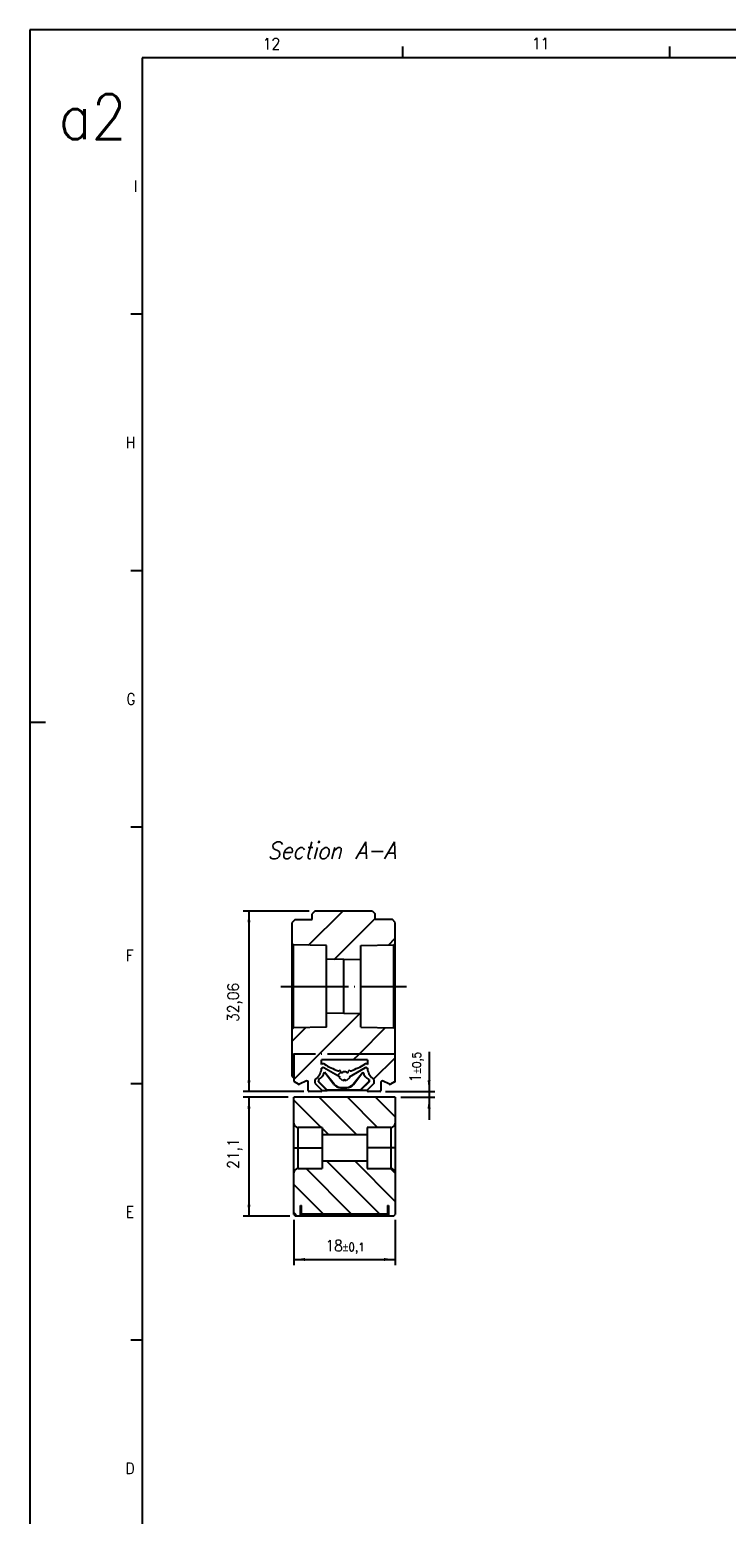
# Model space of a CAD drawing. Header units: millimetres. Extents: x -500 to 1129, y -592 to 328.
# Tile 2 of 23: x -500 to -376, y 64 to 328. Entities that reach past the tile are written whole.
import ezdxf

# ---------------------------------------------------------------- set-up
doc = ezdxf.new("R2010")
doc.units = ezdxf.units.MM
doc.linetypes.add('DOT_CENTER', pattern=[14, 12, -1, 0, -1])
doc.layers.add('1', color=7, linetype='Continuous')
doc.styles.add('CONVERTER_11', font='txt.shx', dxfattribs={"width": 0.9})
doc.styles.add('CONVERTER_12', font='txt.shx', dxfattribs={"width": 0.9, "oblique": 15})
doc.dimstyles.new('ME10_DIM_37', dxfattribs={"dimtxt": 2, "dimasz": 2, "dimexe": 1, "dimexo": 1, "dimgap": 1, "dimtad": 1, "dimdsep": 46, "dimtxsty": 'CONVERTER_11', "dimsah": 1, "dimcen": 0.09, "dimclrd": 2, "dimclre": 2, "dimclrt": 2, "dimadec": 0, "dimazin": 0, "dimtol": 1, "dimtp": 0.1, "dimtm": 0.1, "dimtfac": 0.75, "dimtdec": 0, "dimtix": 1, "dimtmove": 0, "dimatfit": 3, "dimfxl": 1, "dimtolj": 1, "dimtzin": 0, "dimarcsym": 0})
doc.dimstyles.new('ME10_DIM_38', dxfattribs={"dimtxt": 2, "dimasz": 2, "dimexe": 1, "dimexo": 1, "dimgap": 1, "dimtad": 1, "dimdsep": 46, "dimtxsty": 'CONVERTER_11', "dimsah": 1, "dimcen": 0.09, "dimclrd": 2, "dimclre": 2, "dimclrt": 2, "dimadec": 0, "dimazin": 0, "dimtol": 1, "dimtp": 0.5, "dimtm": 0.5, "dimtfac": 0.75, "dimtdec": 0, "dimtix": 1, "dimtmove": 0, "dimatfit": 3, "dimfxl": 1, "dimtolj": 1, "dimtzin": 0, "dimarcsym": 0})
doc.dimstyles.new('ME10_DIM_39', dxfattribs={"dimtxt": 2, "dimasz": 2, "dimexe": 1, "dimexo": 1, "dimgap": 1, "dimtad": 1, "dimdsep": 46, "dimtxsty": 'CONVERTER_11', "dimsah": 1, "dimcen": 0.09, "dimclrd": 2, "dimclre": 2, "dimclrt": 2, "dimadec": 0, "dimazin": 0, "dimtfac": 1, "dimtdec": 4, "dimtix": 1, "dimtmove": 0, "dimatfit": 3, "dimfxl": 1, "dimtolj": 1, "dimtzin": 0, "dimarcsym": 0})
doc.dimstyles.new('ME10_DIM_40', dxfattribs={"dimtxt": 2, "dimasz": 2, "dimexe": 1, "dimexo": 1, "dimgap": 1, "dimtad": 1, "dimdsep": 46, "dimtxsty": 'CONVERTER_11', "dimsah": 1, "dimcen": 0.09, "dimclrd": 2, "dimclre": 2, "dimclrt": 2, "dimadec": 0, "dimazin": 0, "dimtfac": 1, "dimtdec": 4, "dimtix": 1, "dimtmove": 0, "dimatfit": 3, "dimfxl": 1, "dimtolj": 1, "dimtzin": 0, "dimarcsym": 0})
pattern_1 = [(-45, (0, 0), (2.5, 2.5), [])]
pattern_2 = [(45, (0, 0), (-3.535534, 3.535534), [])]

# ---------------------------------------------------------------- blocks, each defined once
blk = doc.blocks.new('CABEZA_RANURADA_REGLA_S__44', base_point=(-452.65, 117.05))
at = {"linetype": 'Continuous'}
h = blk.add_hatch(dxfattribs=at)
h.set_pattern_fill('_USER', color=3, scale=3.535534, angle=-45, pattern_type=0)
h.set_pattern_definition(pattern_1)
edge = h.paths.add_edge_path()
edge.add_line((-452.65, 133.55), (-452.65, 138.15))
edge.add_line((-452.65, 138.15), (-434.65, 138.15))
edge.add_line((-434.65, 138.15), (-434.65, 133.55))
edge.add_arc((-435.4, 133.55), 0.75, 270, 360, ccw=False)
edge.add_line((-435.4, 132.8), (-439.65, 132.8))
edge.add_line((-439.65, 132.8), (-439.65, 131.45))
edge.add_line((-439.65, 131.45), (-447.65, 131.45))
edge.add_line((-447.65, 131.45), (-447.65, 132.8))
edge.add_line((-447.65, 132.8), (-451.9, 132.8))
edge.add_arc((-451.9, 133.55), 0.75, 180, 270, ccw=False)
h = blk.add_hatch(dxfattribs=at)
h.set_pattern_fill('_USER', color=3, scale=3.535534, angle=-45, pattern_type=0)
h.set_pattern_definition(pattern_1)
edge = h.paths.add_edge_path()
edge.add_line((-447.65, 126.85), (-439.65, 126.85))
edge.add_line((-439.65, 126.85), (-439.65, 125.5))
edge.add_line((-439.65, 125.5), (-435.4, 125.5))
edge.add_arc((-435.4, 124.75), 0.75, 0, 90, ccw=False)
edge.add_line((-434.65, 124.75), (-434.65, 117.35))
edge.add_line((-434.65, 117.35), (-434.95, 117.05))
edge.add_line((-434.95, 117.05), (-435.85, 117.05))
edge.add_line((-435.85, 117.05), (-435.85, 118.95))
edge.add_line((-435.85, 118.95), (-436, 118.95))
edge.add_line((-436, 118.95), (-436, 117.45))
edge.add_line((-436, 117.45), (-451.3, 117.45))
edge.add_line((-451.3, 117.45), (-451.3, 118.95))
edge.add_line((-451.3, 118.95), (-451.45, 118.95))
edge.add_line((-451.45, 118.95), (-451.45, 117.05))
edge.add_line((-451.45, 117.05), (-452.35, 117.05))
edge.add_line((-452.35, 117.05), (-452.65, 117.35))
edge.add_line((-452.65, 117.35), (-452.65, 124.75))
edge.add_arc((-451.9, 124.75), 0.75, 90, 180, ccw=False)
edge.add_line((-451.9, 125.5), (-447.65, 125.5))
edge.add_line((-447.65, 125.5), (-447.65, 126.85))
at = {"color": 7, "linetype": 'Continuous'}
for p, q in [((-452.65, 133.55), (-452.65, 138.15)), ((-434.65, 138.15), (-452.65, 138.15)), ((-434.65, 138.15), (-434.65, 133.55)), ((-452.65, 129.15), (-452.65, 133.55)), ((-447.65, 132.8), (-451.9, 132.8)), ((-447.65, 132.8), (-447.65, 131.45)), ((-435.4, 132.8), (-439.65, 132.8)), ((-439.65, 132.8), (-439.65, 131.45)), ((-434.65, 133.55), (-434.65, 129.15)), ((-447.65, 131.45), (-447.65, 129.15)), ((-439.65, 131.45), (-447.65, 131.45)), ((-439.65, 131.45), (-439.65, 129.15)), ((-452.65, 129.15), (-451.9, 129.15)), ((-452.65, 124.75), (-452.65, 129.15)), ((-451.9, 129.15), (-447.65, 129.15)), ((-447.65, 129.15), (-447.65, 126.85)), ((-447.65, 126.85), (-447.65, 125.5)), ((-447.65, 126.85), (-439.65, 126.85)), ((-435.4, 129.15), (-439.65, 129.15)), ((-439.65, 129.15), (-439.65, 126.85)), ((-439.65, 126.85), (-439.65, 125.5)), ((-434.65, 129.15), (-435.4, 129.15)), ((-434.65, 129.15), (-434.65, 124.75)), ((-452.65, 117.35), (-452.65, 124.75)), ((-451.9, 125.5), (-447.65, 125.5)), ((-439.65, 125.5), (-435.4, 125.5)), ((-434.65, 124.75), (-434.65, 117.35)), ((-451.45, 117.05), (-451.45, 118.95)), ((-451.45, 118.95), (-451.3, 118.95)), ((-451.3, 117.45), (-451.3, 118.95)), ((-436, 118.95), (-436, 117.45)), ((-436, 118.95), (-435.85, 118.95)), ((-435.85, 118.95), (-435.85, 117.05)), ((-452.65, 117.35), (-452.35, 117.05)), ((-451.45, 117.05), (-452.35, 117.05)), ((-435.85, 117.05), (-451.45, 117.05)), ((-451.3, 117.45), (-436, 117.45)), ((-434.95, 117.05), (-435.85, 117.05)), ((-434.95, 117.05), (-434.65, 117.35))]:
    blk.add_line(p, q, dxfattribs=at)
at = {"color": 3, "linetype": 'Continuous'}
for p, q in [((-451.9, 129.15), (-451.9, 132.8)), ((-435.4, 132.8), (-435.4, 129.15)), ((-451.9, 125.5), (-451.9, 129.15)), ((-435.4, 129.15), (-435.4, 125.5))]:
    blk.add_line(p, q, dxfattribs=at)
at = {"color": 7, "linetype": 'Continuous'}
for centre, start, end in [((-451.9, 133.55), 180, 270), ((-435.4, 133.55), 270, 0), ((-451.9, 124.75), 90, 180), ((-435.4, 124.75), 0, 90)]:
    blk.add_arc(centre, 0.75, start, end, dxfattribs=at)
blk = doc.blocks.new('REGLA_S-770__45', base_point=(-452.95, 139.15))
at = {"linetype": 'Continuous'}
h = blk.add_hatch(dxfattribs=at)
h.set_pattern_fill('_USER', color=3, scale=5, angle=45, pattern_type=0)
h.set_pattern_definition(pattern_2)
edge = h.paths.add_edge_path()
edge.add_line((-440.75, 162.65), (-440.75, 165.1))
edge.add_line((-440.75, 165.1), (-434.9, 165.2))
edge.add_line((-434.9, 165.2), (-434.65, 165.46))
edge.add_line((-434.65, 165.46), (-434.65, 169.21))
edge.add_line((-434.65, 169.21), (-435.15, 169.71))
edge.add_line((-435.15, 169.71), (-438.19, 169.71))
edge.add_line((-438.19, 169.71), (-438.19, 170.71))
edge.add_spline(control_points=[(-438.19, 170.71), (-438.23, 170.75), (-438.31, 170.84), (-438.44, 170.96), (-438.56, 171.09), (-438.65, 171.17), (-438.69, 171.21)], knot_values=[0, 0, 0, 0, 0.176804, 0.353607, 0.530411, 0.707214, 0.707214, 0.707214, 0.707214], degree=3, periodic=0)
edge.add_line((-438.69, 171.21), (-448.91, 171.21))
edge.add_spline(control_points=[(-448.91, 171.21), (-448.95, 171.17), (-449.04, 171.09), (-449.16, 170.96), (-449.29, 170.84), (-449.37, 170.75), (-449.41, 170.71)], knot_values=[0, 0, 0, 0, 0.176804, 0.353607, 0.530411, 0.707214, 0.707214, 0.707214, 0.707214], degree=3, periodic=0)
edge.add_line((-449.41, 170.71), (-449.41, 169.71))
edge.add_line((-449.41, 169.71), (-452.45, 169.71))
edge.add_line((-452.45, 169.71), (-452.95, 169.21))
edge.add_line((-452.95, 169.21), (-452.95, 165.46))
edge.add_line((-452.95, 165.46), (-452.7, 165.2))
edge.add_line((-452.7, 165.2), (-446.85, 165.1))
edge.add_line((-446.85, 165.1), (-446.85, 162.65))
edge.add_line((-446.85, 162.65), (-443.8, 162.6))
edge.add_line((-443.8, 162.6), (-440.75, 162.65))
h = blk.add_hatch(dxfattribs=at)
h.set_pattern_fill('_USER', color=3, scale=5, angle=45, pattern_type=0)
h.set_pattern_definition(pattern_2)
h.paths.add_polyline_path([(-443.8, 153.1), (-446.85, 153.05), (-446.85, 150.6), (-452.7, 150.5), (-452.95, 150.24), (-452.95, 145.83), (-452.65, 145.83), (-434.7, 145.83), (-434.65, 145.83), (-434.65, 150.24), (-434.9, 150.5), (-440.75, 150.6), (-440.75, 153.05)])
h = blk.add_hatch(dxfattribs=at)
h.set_pattern_fill('_USER', color=3, scale=5, angle=45, pattern_type=0)
h.set_pattern_definition(pattern_2)
edge = h.paths.add_edge_path()
edge.add_arc((-447.45, 143.2), 0.213, 60, 115.0938)
edge.add_arc((-447.84, 144.03), 0.709, 276.9104, 295.0938, ccw=False)
edge.add_line((-447.75, 143.33), (-447.75, 143.04))
edge.add_arc((-447.95, 143.04), 0.2, 349.3965, 360, ccw=False)
edge.add_arc((-450.31, 143.48), 2.6, 305.136, 349.3965, ccw=False)
edge.add_arc((-448.7, 141.19), 0.2, 125.136, 180)
edge.add_line((-448.9, 141.19), (-448.9, 140.73))
edge.add_arc((-448.7, 140.73), 0.2, 180, 225)
edge.add_line((-448.84, 140.59), (-447.74, 139.49))
edge.add_arc((-447.88, 139.35), 0.2, 0, 45, ccw=False)
edge.add_arc((-447.88, 139.35), 0.2, 270, 360, ccw=False)
edge.add_line((-447.88, 139.15), (-449.91, 139.15))
edge.add_arc((-449.91, 139.35), 0.2, 180, 270, ccw=False)
edge.add_line((-450.11, 139.35), (-450.11, 140.85))
edge.add_arc((-450.31, 140.85), 0.2, 0, 115)
edge.add_line((-450.39, 141.04), (-451.65, 140.45))
edge.add_arc((-451.73, 140.63), 0.2, 240, 295, ccw=False)
edge.add_line((-451.83, 140.46), (-452.55, 140.88))
edge.add_arc((-452.45, 141.05), 0.2, 180, 240, ccw=False)
edge.add_line((-452.65, 141.05), (-452.65, 141.55))
edge.add_line((-452.65, 141.55), (-452.65, 145.83))
edge.add_line((-452.65, 145.83), (-434.7, 145.83))
edge.add_line((-434.7, 145.83), (-434.65, 145.83))
edge.add_line((-434.65, 145.83), (-434.65, 141.05))
edge.add_arc((-434.85, 141.05), 0.2, 300, 360, ccw=False)
edge.add_line((-434.75, 140.88), (-435.47, 140.46))
edge.add_arc((-435.57, 140.63), 0.2, 245, 300, ccw=False)
edge.add_line((-435.65, 140.45), (-436.91, 141.04))
edge.add_arc((-436.99, 140.85), 0.2, 65, 180)
edge.add_line((-437.19, 140.85), (-437.19, 139.35))
edge.add_arc((-437.39, 139.35), 0.2, 270, 360, ccw=False)
edge.add_line((-437.39, 139.15), (-439.42, 139.15))
edge.add_arc((-439.42, 139.35), 0.2, 180, 270, ccw=False)
edge.add_arc((-439.42, 139.35), 0.2, 135, 180, ccw=False)
edge.add_line((-439.56, 139.49), (-438.46, 140.59))
edge.add_arc((-438.6, 140.73), 0.2, 315, 360)
edge.add_line((-438.4, 140.73), (-438.4, 141.19))
edge.add_arc((-438.6, 141.19), 0.2, 0, 54.864)
edge.add_arc((-436.99, 143.48), 2.6, 190.1864, 234.864, ccw=False)
edge.add_line((-439.55, 143.02), (-439.55, 143.33))
edge.add_arc((-439.46, 144.03), 0.709, 244.9062, 263.0896, ccw=False)
edge.add_arc((-439.85, 143.2), 0.213, 64.9062, 120)
edge.add_line((-439.96, 143.38), (-442.85, 141.72))
edge.add_line((-442.85, 141.72), (-442.7, 141.63))
edge.add_line((-442.7, 141.63), (-443.36, 141.09))
edge.add_line((-443.36, 141.09), (-443.65, 141.25))
edge.add_line((-443.65, 141.25), (-443.94, 141.09))
edge.add_line((-443.94, 141.09), (-444.6, 141.63))
edge.add_line((-444.6, 141.63), (-444.45, 141.72))
edge.add_line((-444.45, 141.72), (-447.34, 143.38))
edge = h.paths.add_edge_path(flags=16)
edge.add_arc((-443.53, 142.36), 0.305, 47.7397, 114.0902)
edge.add_arc((-443.77, 142.36), 0.305, 65.9098, 132.2603)
edge.add_arc((-444.12, 142.74), 0.206, 188.6154, 312.2603, ccw=False)
edge.add_arc((-444.52, 142.68), 0.206, 8.6154, 118.7494)
edge.add_arc((-444.73, 143.05), 0.213, 249.7069, 298.7494, ccw=False)
edge.add_arc((-439.86, 156.21), 14.25, 238.8346, 249.7069, ccw=False)
edge.add_arc((-447.45, 143.66), 0.426, 58.8346, 129.0184)
edge.add_arc((-447.85, 144.14), 0.203, 297.9917, 309.0184, ccw=False)
edge.add_line((-447.75, 143.96), (-447.75, 144.79))
edge.add_line((-447.75, 144.79), (-439.55, 144.79))
edge.add_line((-439.55, 144.79), (-439.55, 143.96))
edge.add_arc((-439.45, 144.14), 0.203, 230.9816, 242.0083, ccw=False)
edge.add_arc((-439.85, 143.66), 0.426, 50.9816, 121.1654)
edge.add_arc((-447.44, 156.21), 14.25, 290.2931, 301.1654, ccw=False)
edge.add_arc((-442.57, 143.05), 0.213, 241.2506, 290.2931, ccw=False)
edge.add_arc((-442.78, 142.68), 0.206, 61.2506, 171.3846)
edge.add_arc((-443.18, 142.74), 0.206, 227.7397, 351.3846, ccw=False)
at = {"color": 7, "linetype": 'Continuous'}
for p, q in [((-452.45, 169.71), (-452.95, 169.21)), ((-452.95, 165.46), (-452.95, 169.21)), ((-452.45, 169.71), (-449.41, 169.71)), ((-449.41, 169.71), (-449.41, 170.71)), ((-438.69, 171.21), (-448.91, 171.21)), ((-438.19, 169.71), (-438.19, 170.71)), ((-435.15, 169.71), (-438.19, 169.71)), ((-434.65, 169.21), (-435.15, 169.71)), ((-434.65, 165.46), (-434.65, 169.21)), ((-452.95, 150.24), (-452.95, 165.46)), ((-452.7, 165.2), (-452.95, 165.46)), ((-446.85, 165.1), (-452.7, 165.2)), ((-452.7, 150.5), (-452.7, 165.2)), ((-446.85, 162.65), (-446.85, 165.1)), ((-440.75, 165.1), (-434.9, 165.2)), ((-440.75, 162.65), (-440.75, 165.1)), ((-434.9, 165.2), (-434.65, 165.46)), ((-434.9, 150.5), (-434.9, 165.2)), ((-434.65, 150.24), (-434.65, 165.46)), ((-443.8, 162.6), (-446.85, 162.65)), ((-446.85, 153.05), (-446.85, 162.65)), ((-443.8, 162.6), (-440.75, 162.65)), ((-440.75, 153.05), (-440.75, 162.65)), ((-443.8, 153.1), (-446.85, 153.05)), ((-446.85, 150.6), (-446.85, 153.05)), ((-443.8, 153.1), (-440.75, 153.05)), ((-440.75, 150.6), (-440.75, 153.05)), ((-452.7, 150.5), (-452.95, 150.24)), ((-446.85, 150.6), (-452.7, 150.5)), ((-440.75, 150.6), (-434.9, 150.5)), ((-434.9, 150.5), (-434.65, 150.24)), ((-452.95, 145.83), (-452.95, 150.24)), ((-434.65, 145.83), (-434.65, 150.24)), ((-452.95, 145.83), (-452.65, 145.83)), ((-452.95, 141.85), (-452.95, 145.83)), ((-452.65, 145.83), (-452.65, 141.55)), ((-434.65, 141.05), (-434.65, 145.83)), ((-447.75, 143.96), (-447.75, 144.79)), ((-439.55, 144.79), (-447.75, 144.79)), ((-447.75, 143.04), (-447.75, 143.33)), ((-444.45, 141.72), (-447.34, 143.38)), ((-445.53, 140.42), (-447.21, 142.58)), ((-445.5, 140.48), (-447.19, 142.63)), ((-439.96, 143.38), (-442.85, 141.72)), ((-442.1, 140.48), (-440.41, 142.63)), ((-442.07, 140.42), (-440.39, 142.58)), ((-439.55, 144.79), (-439.55, 143.96)), ((-439.55, 143.33), (-439.55, 143.02)), ((-452.95, 141.85), (-452.65, 141.55)), ((-452.65, 141.55), (-452.65, 141.05)), ((-451.83, 140.46), (-452.55, 140.88)), ((-450.39, 141.04), (-451.65, 140.45)), ((-450.11, 139.35), (-450.11, 140.85)), ((-448.9, 141.19), (-448.9, 140.73)), ((-448.84, 140.59), (-447.74, 139.49)), ((-448.3, 141.28), (-448.3, 140.9)), ((-448.3, 140.9), (-448.25, 140.92)), ((-448.3, 140.9), (-446.75, 139.35)), ((-448.25, 141.32), (-448.25, 140.92)), ((-448.25, 140.92), (-446.73, 139.4)), ((-444.6, 141.63), (-444.45, 141.72)), ((-443.94, 141.09), (-444.6, 141.63)), ((-444.34, 139.85), (-443.26, 139.85)), ((-444.32, 139.9), (-443.28, 139.9)), ((-443.65, 141.25), (-443.94, 141.09)), ((-443.36, 141.09), (-443.65, 141.25)), ((-442.7, 141.63), (-443.36, 141.09)), ((-442.85, 141.72), (-442.7, 141.63)), ((-439.35, 140.92), (-440.87, 139.4)), ((-439.3, 140.9), (-440.85, 139.35)), ((-439.56, 139.49), (-438.46, 140.59)), ((-439.35, 141.32), (-439.35, 140.92)), ((-439.3, 140.9), (-439.35, 140.92)), ((-439.3, 141.28), (-439.3, 140.9)), ((-438.4, 140.73), (-438.4, 141.19)), ((-437.19, 140.85), (-437.19, 139.35)), ((-435.65, 140.45), (-436.91, 141.04)), ((-434.75, 140.88), (-435.47, 140.46)), ((-447.88, 139.15), (-449.91, 139.15)), ((-447.68, 139.35), (-446.75, 139.35)), ((-446.75, 139.35), (-446.73, 139.4)), ((-440.85, 139.35), (-446.75, 139.35)), ((-440.87, 139.4), (-446.73, 139.4)), ((-440.85, 139.35), (-440.87, 139.4)), ((-439.62, 139.35), (-440.85, 139.35)), ((-437.39, 139.15), (-439.42, 139.15))]:
    blk.add_line(p, q, dxfattribs=at)
at = {"color": 3, "linetype": 'Continuous'}
for p, q in [((-443.8, 153.1), (-443.8, 162.6)), ((-445.5, 140.48), (-445.53, 140.42)), ((-444.32, 139.9), (-444.34, 139.85)), ((-443.28, 139.9), (-443.26, 139.85)), ((-442.1, 140.48), (-442.07, 140.42))]:
    blk.add_line(p, q, dxfattribs=at)
at = {"color": 2, "linetype": 'DOT_CENTER'}
for q in [(-452.65, 145.83), (-434.65, 145.83)]:
    blk.add_line((-434.7, 145.83), q, dxfattribs=at)
at = {"color": 7, "linetype": 'Continuous'}
for centre, radius, start, end in [((-450.31, 143.48), 2.6, 305.136, 349.3965), ((-449.55, 143.45), 2.5, 301.3957, 339.5506), ((-447.95, 143.04), 0.2, 349.3965, 0), ((-447.85, 144.14), 0.203, 297.9917, 309.0184), ((-447.84, 144.03), 0.709, 276.9104, 295.0938), ((-447.45, 143.66), 0.426, 58.8346, 129.0184), ((-447.45, 143.2), 0.213, 60, 115.0938), ((-439.86, 156.21), 14.25, 238.8346, 249.7069), ((-449.55, 143.45), 2.5, 339.5506, 340.9699), ((-444.73, 143.05), 0.213, 249.7069, 298.7494), ((-444.52, 142.68), 0.206, 8.6154, 118.7494), ((-444.12, 142.74), 0.206, 188.6154, 312.2603), ((-443.77, 142.36), 0.305, 65.9098, 132.2603), ((-443.53, 142.36), 0.305, 47.7397, 114.0902), ((-443.18, 142.74), 0.206, 227.7397, 351.3846), ((-442.78, 142.68), 0.206, 61.2506, 171.3846), ((-442.57, 143.05), 0.213, 241.2506, 290.2931), ((-447.44, 156.21), 14.25, 290.2931, 301.1654), ((-438.05, 143.45), 2.5, 199.0301, 200.4494), ((-438.05, 143.45), 2.5, 200.4494, 238.6043), ((-439.85, 143.66), 0.426, 50.9816, 121.1654), ((-439.85, 143.2), 0.213, 64.9062, 120), ((-439.46, 144.03), 0.709, 244.9062, 263.0896), ((-439.45, 144.14), 0.203, 230.9816, 242.0083), ((-436.99, 143.48), 2.6, 190.1864, 234.864), ((-452.45, 141.05), 0.2, 180, 240), ((-451.73, 140.63), 0.2, 240, 295), ((-450.31, 140.85), 0.2, 0, 115), ((-448.7, 141.19), 0.2, 125.136, 180), ((-448.7, 140.73), 0.2, 180, 225), ((-449.55, 143.45), 2.5, 300, 301.3957), ((-444.34, 141.35), 1.5, 218, 270), ((-444.32, 141.4), 1.5, 218, 270), ((-443.28, 141.4), 1.5, 270, 322), ((-443.26, 141.35), 1.5, 270, 322), ((-438.05, 143.45), 2.5, 238.6043, 240), ((-438.6, 141.19), 0.2, 0, 54.864), ((-438.6, 140.73), 0.2, 315, 0), ((-436.99, 140.85), 0.2, 65, 180), ((-435.57, 140.63), 0.2, 245, 300), ((-434.85, 141.05), 0.2, 300, 0), ((-449.91, 139.35), 0.2, 180, 270), ((-447.88, 139.35), 0.2, 270, 360), ((-447.88, 139.35), 0.2, 360, 45), ((-439.42, 139.35), 0.2, 135, 180), ((-439.42, 139.35), 0.2, 180, 270), ((-437.39, 139.35), 0.2, 270, 0)]:
    blk.add_arc(centre, radius, start, end, dxfattribs=at)
for points in [[(-448.91, 171.21), (-448.95, 171.17), (-449.04, 171.09), (-449.16, 170.96), (-449.29, 170.84), (-449.37, 170.75), (-449.41, 170.71)], [(-438.69, 171.21), (-438.65, 171.17), (-438.56, 171.09), (-438.44, 170.96), (-438.31, 170.84), (-438.23, 170.75), (-438.19, 170.71)]]:
    blk.add_open_spline(points, degree=3, dxfattribs=at)
at = {"layer": '1', "color": 2, "linetype": 'DOT_CENTER'}
blk.add_line((-454.95, 157.85), (-432.65, 157.85), dxfattribs=at)
blk = doc.blocks.new('REGLA_S2-770__46', base_point=(-452.95, 117.05))
for name, p in [('REGLA_S-770__45', (-452.95, 139.15)), ('CABEZA_RANURADA_REGLA_S__44', (-452.65, 117.05))]:
    blk.add_blockref(name, p)
blk = doc.blocks.new('*D86')
at = {"layer": '1', "color": 2, "linetype": 'Continuous'}
for p, q in [((-452.65, 116.35), (-452.65, 108.33)), ((-434.65, 116.35), (-434.65, 108.33)), ((-452.65, 109.33), (-434.65, 109.33))]:
    blk.add_line(p, q, dxfattribs=at)
at = {"layer": '1', "color": 2}
for points in [[(-450.65, 109.6), (-450.65, 109.07), (-452.65, 109.33)], [(-436.65, 109.07), (-436.65, 109.6), (-434.65, 109.33)]]:
    blk.add_solid(points, dxfattribs=at)
at = {"layer": '1', "color": 2, "insert": (-447.04, 110.33), "char_height": 2, "attachment_point": 7, "rotation": 0.0001, "line_spacing_factor": 0.60024, "style": 'CONVERTER_11'}
blk.add_mtext('\\C2;18\\C2;\\H1.5;{\\Fgdt;`}0,1', dxfattribs=at)
blk = doc.blocks.new('*D87')
at = {"layer": '1', "color": 2, "linetype": 'Continuous'}
for p, q in [((-428.63, 146.21), (-428.63, 139.15)), ((-436.39, 139.15), (-427.63, 139.15)), ((-433.65, 138.15), (-427.63, 138.15)), ((-428.63, 139.15), (-428.63, 138.15)), ((-428.63, 138.15), (-428.63, 134.15))]:
    blk.add_line(p, q, dxfattribs=at)
at = {"layer": '1', "color": 2}
for points in [[(-428.89, 141.15), (-428.36, 141.15), (-428.63, 139.15)], [(-428.36, 136.15), (-428.89, 136.15), (-428.63, 138.15)]]:
    blk.add_solid(points, dxfattribs=at)
at = {"layer": '1', "color": 2, "insert": (-429.63, 140.79), "char_height": 2, "attachment_point": 7, "rotation": 90, "line_spacing_factor": 0.60024, "style": 'CONVERTER_11'}
blk.add_mtext('\\C2;1\\C2;\\H1.5;{\\Fgdt;`}0,5', dxfattribs=at)
blk = doc.blocks.new('*D88')
at = {"layer": '1', "color": 2, "linetype": 'Continuous'}
for p, q in [((-453.65, 138.15), (-461.63, 138.15)), ((-460.63, 138.15), (-460.63, 117.05)), ((-453.35, 117.05), (-461.63, 117.05))]:
    blk.add_line(p, q, dxfattribs=at)
at = {"layer": '1', "color": 2}
for points in [[(-460.37, 136.15), (-460.89, 136.15), (-460.63, 138.15)], [(-460.89, 119.05), (-460.37, 119.05), (-460.63, 117.05)]]:
    blk.add_solid(points, dxfattribs=at)
at = {"layer": '1', "color": 2, "insert": (-461.83, 125.45), "char_height": 2, "attachment_point": 7, "rotation": 90, "line_spacing_factor": 0.60024, "style": 'CONVERTER_11'}
blk.add_mtext('21,1', dxfattribs=at)
blk = doc.blocks.new('*D89')
at = {"layer": '1', "color": 2, "linetype": 'Continuous'}
for p, q in [((-449.91, 171.21), (-461.63, 171.21)), ((-460.63, 171.21), (-460.63, 139.15)), ((-450.91, 139.15), (-461.63, 139.15))]:
    blk.add_line(p, q, dxfattribs=at)
at = {"layer": '1', "color": 2}
for points in [[(-460.37, 169.21), (-460.89, 169.21), (-460.63, 171.21)], [(-460.89, 141.15), (-460.37, 141.15), (-460.63, 139.15)]]:
    blk.add_solid(points, dxfattribs=at)
at = {"layer": '1', "color": 2, "insert": (-461.83, 151.53), "char_height": 2, "attachment_point": 7, "rotation": 90, "line_spacing_factor": 0.60024, "style": 'CONVERTER_11'}
blk.add_mtext('32,06', dxfattribs=at)
blk = doc.blocks.new('_A2', base_point=(89.41, -87.22))
at = {"layer": '1', "color": 2, "linetype": 'Continuous'}
for p, q in [((94.41, 327.78), (-499.59, 327.78)), ((-499.59, 327.78), (-499.59, 204.78)), ((-433.27, 322.78), (-433.27, 324.78)), ((-385.85, 322.78), (-385.85, 324.78)), ((-479.59, 277.23), (-481.59, 277.23)), ((-479.59, 231.67), (-481.59, 231.67)), ((-499.59, 204.78), (-496.78, 204.78)), ((-499.59, 204.78), (-499.59, -92.22)), ((-479.59, 186.12), (-481.59, 186.12)), ((-479.59, 140.56), (-481.59, 140.56)), ((-479.59, 95.01), (-481.59, 95.01))]:
    blk.add_line(p, q, dxfattribs=at)
at = {"layer": '1', "color": 7, "linetype": 'Continuous'}
for p, q in [((89.41, 322.78), (-479.59, 322.78)), ((-479.59, 322.78), (-479.59, -87.22))]:
    blk.add_line(p, q, dxfattribs=at)
at = {"layer": '1', "color": 2, "char_height": 2, "attachment_point": 4, "line_spacing_factor": 1.20048, "style": 'CONVERTER_11'}
for s, insert in [('12', (-458.17, 325.28)), ('11', (-410.36, 325.34)), ('I', (-481.09, 300.01)), ('H', (-482.53, 254.45)), ('G', (-482.41, 208.89)), ('F', (-482.49, 163.34)), ('E', (-482.49, 117.78)), ('D', (-482.58, 72.23))]:
    blk.add_mtext(s, dxfattribs=dict(at, insert=insert))
at = {"layer": '1', "color": 6, "insert": (-494.45, 312.31), "char_height": 8, "attachment_point": 4, "line_spacing_factor": 1.20048, "style": 'CONVERTER_11'}
blk.add_mtext('a2', dxfattribs=at)
blk = doc.blocks.new('B-B__47', base_point=(-443.8, 144.2))
blk.add_blockref('REGLA_S2-770__46', (-452.95, 117.05))
at = {"layer": '1', "color": 7, "insert": (-445.95, 183.5), "char_height": 3, "attachment_point": 2, "line_spacing_factor": 1.20048, "style": 'CONVERTER_12'}
blk.add_mtext('Section A-A', dxfattribs=at)
at = {"layer": '1'}
for base, p1, p2, dimstyle, picture, middle in [((-460.629, 171.21), (-449.908, 139.15), (-448.91, 171.21), 'ME10_DIM_40', '*D89', (-462.729, 155.18)), ((-428.628, 139.15), (-434.65, 138.15), (-437.392, 139.15), 'ME10_DIM_38', '*D87', (-430.628, 143.499)), ((-460.629, 138.15), (-452.35, 117.05), (-452.65, 138.15), 'ME10_DIM_39', '*D88', (-462.729, 127.6))]:
    dim = blk.add_linear_dim(base=base, p1=p1, p2=p2, angle=90, dimstyle=dimstyle, dxfattribs=at)
    dim.commit()
    dim.dimension.update_dxf_attribs({"geometry": picture, "text_midpoint": middle, "text_rotation": 90})
dim = blk.add_aligned_dim(p1=(-434.65, 117.35), p2=(-452.65, 117.35), distance=8.017, dimstyle='ME10_DIM_37', dxfattribs=at)
dim.commit()
dim.dimension.update_dxf_attribs({"geometry": '*D86', "text_midpoint": (-443.65, 111.333), "text_rotation": 0.00014})

msp = doc.modelspace()

# ---------------------------------------------------------------- block references
for name, p in [('_A2', (89.41, -87.22)), ('B-B__47', (-443.8, 144.2))]:
    msp.add_blockref(name, p)

doc.saveas('drawing.dxf')
